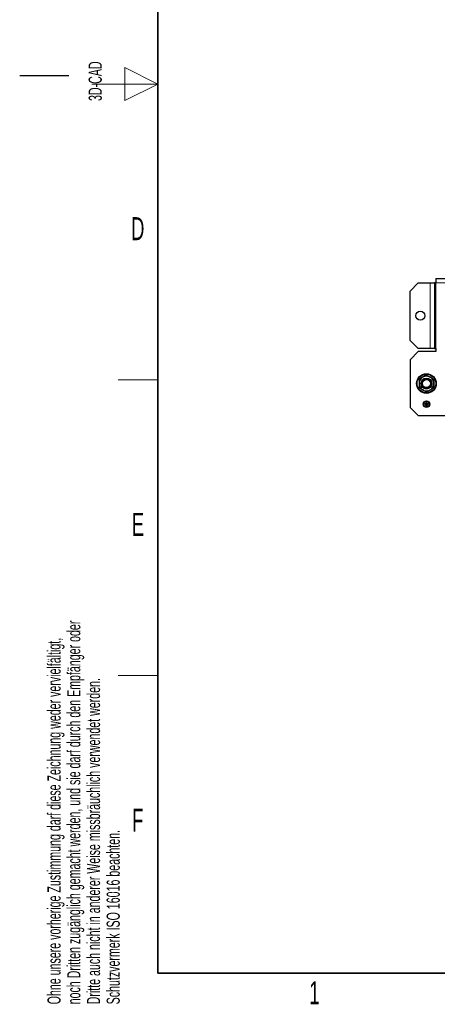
# Model space of a CAD drawing. Header units: millimetres. Extents: x 5 to 418, y 2 to 292.
# Tile 1 of 40: x 5 to 69, y 7 to 157. Entities that reach past the tile are written whole.
import ezdxf

# ---------------------------------------------------------------- set-up
doc = ezdxf.new("R2010")
doc.units = ezdxf.units.MM
doc.layers.add('SLD-0', color=7, linetype='Continuous')
doc.styles.add('SLDTEXTSTYLE0', font='TXT', dxfattribs={"width": 0.605})

msp = doc.modelspace()

# ---------------------------------------------------------------- linework, layer by layer
at = {"color": 7, "linetype": 'Continuous', "lineweight": 25}
for p, q in [((65.6487, 117.0013), (64.3987, 115.7513)), ((65.6487, 117.0013), (67.4612, 117.0013)), ((67.4612, 117.0013), (68.1487, 117.0013)), ((68.1487, 117.0013), (68.1487, 107.0013)), ((68.3362, 117.0013), (68.1487, 117.0013)), ((68.3362, 117.6888), (70.0737, 117.6888)), ((68.3362, 117.6888), (68.3362, 117.0013)), ((64.3987, 108.2513), (64.3987, 115.7513)), ((64.3987, 108.2513), (65.6487, 107.0013)), ((65.6487, 106.5638), (64.3987, 105.3138)), ((67.4612, 107.0013), (65.6487, 107.0013)), ((68.3362, 106.5638), (65.6487, 106.5638)), ((68.1487, 107.0013), (67.4612, 107.0013)), ((68.1487, 107.0013), (68.3362, 107.0013)), ((68.3362, 107.0013), (68.3362, 106.5638)), ((64.3987, 105.3138), (64.3987, 98.0638)), ((66.8677, 98.6889), (66.8682, 98.9389)), ((66.8682, 98.9389), (66.9307, 98.9388)), ((66.9307, 98.9388), (66.9302, 98.6888)), ((64.3987, 98.0638), (65.6487, 96.8138)), ((66.5864, 98.6269), (66.5865, 98.6894)), ((67.2114, 98.6258), (66.5864, 98.6269)), ((66.5865, 98.6894), (66.8677, 98.6889)), ((66.6798, 98.4392), (66.6799, 98.5017)), ((67.1173, 98.4384), (66.6798, 98.4392)), ((66.6799, 98.5017), (67.1174, 98.5009)), ((66.742, 98.2516), (66.7421, 98.3141)), ((67.0545, 98.2511), (66.742, 98.2516)), ((66.7421, 98.3141), (67.0546, 98.3136)), ((66.9302, 98.6888), (67.2115, 98.6883)), ((67.0546, 98.3136), (67.0545, 98.2511)), ((67.1174, 98.5009), (67.1173, 98.4384)), ((67.2115, 98.6883), (67.2114, 98.6258)), ((65.6487, 96.8138), (70.0112, 96.8138))]:
    msp.add_line(p, q, dxfattribs=at)
at = {"color": 7, "linetype": 'Continuous', "lineweight": 18}
for p, q in [((67.4612, 117.0013), (67.4612, 107.0013)), ((68.3362, 117.0013), (68.3362, 107.0013)), ((68.3362, 117.0013), (70.0112, 117.0013))]:
    msp.add_line(p, q, dxfattribs=at)
at = {"color": 7, "linetype": 'Continuous', "lineweight": 25}
for centre, radius in [((65.9612, 112.0013), 0.6875), ((66.8987, 101.6888), 1.5), ((66.8987, 101.6888), 1.4219), ((66.8987, 101.6888), 0.8367), ((66.8987, 101.6888), 0.75), ((66.8987, 101.6888), 0.6158), ((66.8987, 98.5638), 0.5), ((66.8987, 98.5638), 0.4688)]:
    msp.add_circle(centre, radius, dxfattribs=at)
for start, end in [(120, 180), (60, 120), (0, 60), (180, 240), (240, 300), (300, 0)]:
    msp.add_arc((66.8987, 101.6888), 1.125, start, end, dxfattribs=at)
for points, knots in [([(66.3362, 102.6631), (66.3229, 102.6554), (66.2219, 102.5971), (66.0316, 102.4872), (65.8602, 102.3883), (65.7737, 102.3383)], [0, 0, 0, 0, 0.07009003, 0.53078443, 1, 1, 1, 1]), ([(65.7737, 102.3383), (65.7737, 102.1751), (65.7737, 101.9609), (65.7737, 101.7412), (65.7737, 101.6888)], [0, 0, 0, 0, 0.76189818, 1, 1, 1, 1]), ([(66.8987, 102.9879), (66.8074, 102.9351), (66.623, 102.8287), (66.4324, 102.7186), (66.3362, 102.6631)], [0, 0, 0, 0, 0.49545796, 1, 1, 1, 1]), ([(66.8987, 102.9879), (66.9901, 102.9351), (67.1745, 102.8287), (67.3651, 102.7186), (67.4612, 102.6631)], [0, 0, 0, 0, 0.49545796, 1, 1, 1, 1]), ([(67.4612, 102.6631), (67.4746, 102.6554), (67.5756, 102.5971), (67.7659, 102.4872), (67.9373, 102.3883), (68.0237, 102.3383)], [0, 0, 0, 0, 0.07009003, 0.53078443, 1, 1, 1, 1]), ([(68.0237, 102.3383), (68.0237, 102.1751), (68.0237, 101.9609), (68.0237, 101.7412), (68.0237, 101.6888)], [0, 0, 0, 0, 0.76189818, 1, 1, 1, 1]), ([(65.7737, 101.6888), (65.7737, 101.5171), (65.7737, 101.2971), (65.7737, 101.0856), (65.7737, 101.0393)], [0, 0, 0, 0, 0.781047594, 1, 1, 1, 1]), ([(66.3362, 100.7145), (66.3229, 100.7222), (66.2219, 100.7805), (66.0316, 100.8904), (65.8602, 100.9894), (65.7737, 101.0393)], [0, 0, 0, 0, 0.070090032, 0.530784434, 1, 1, 1, 1]), ([(66.8987, 100.3898), (66.8074, 100.4425), (66.623, 100.549), (66.4324, 100.659), (66.3362, 100.7145)], [0, 0, 0, 0, 0.49545796, 1, 1, 1, 1]), ([(66.8987, 100.3898), (66.9901, 100.4425), (67.1745, 100.549), (67.3651, 100.659), (67.4612, 100.7145)], [0, 0, 0, 0, 0.49545796, 1, 1, 1, 1]), ([(67.4612, 100.7145), (67.4746, 100.7222), (67.5756, 100.7805), (67.7659, 100.8904), (67.9373, 100.9894), (68.0237, 101.0393)], [0, 0, 0, 0, 0.07009003, 0.53078443, 1, 1, 1, 1]), ([(68.0237, 101.6888), (68.0237, 101.5171), (68.0237, 101.2971), (68.0237, 101.0856), (68.0237, 101.0393)], [0, 0, 0, 0, 0.78104759, 1, 1, 1, 1])]:
    msp.add_open_spline(points, degree=3, knots=knots, dxfattribs=at)
at = {"layer": 'SLD-0', "lineweight": 35}
for p, q in [((26, 282.5), (26, 12)), ((26, 12), (408, 12))]:
    msp.add_line(p, q, dxfattribs=at)
at = {"layer": 'SLD-0'}
msp.add_line((12.5, 148.5), (5, 148.5), dxfattribs=at)
at = {"layer": 'SLD-0', "color": 7, "linetype": 'Continuous', "lineweight": 18}
for p, q in [((26, 147.25), (21, 149.75)), ((21, 149.75), (21, 144.75)), ((16, 147.25), (26, 147.25)), ((21, 144.75), (26, 147.25))]:
    msp.add_line(p, q, dxfattribs=at)
at = {"layer": 'SLD-0', "lineweight": 18}
for p, q in [((20, 102.25), (26, 102.25)), ((20, 57.25), (26, 57.25))]:
    msp.add_line(p, q, dxfattribs=at)

# ---------------------------------------------------------------- texts
at = {"layer": 'SLD-0', "char_height": 2, "attachment_point": 1, "rotation": 90, "style": 'SLDTEXTSTYLE0'}
for s, insert in [('3D-CAD', (15.4939, 144.6806)), ('noch Dritten zugänglich gemacht werden, und sie darf durch den Empfänger oder', (12.2299, 7.2381)), ('Ohne unsere vorherige Zustimmung darf diese Zeichnung weder vervielfältigt,', (9.2299, 7.2381)), ('Dritte auch nicht in anderer Weise missbräuchlich verwendet werden.', (15.2299, 7.2381)), ('Schutzvermerk ISO 16016 beachten.', (18.2299, 7.2381))]:
    msp.add_mtext(s, dxfattribs=dict(at, insert=insert))
at = {"layer": 'SLD-0', "char_height": 3.5, "attachment_point": 2, "style": 'SLDTEXTSTYLE0'}
for s, insert in [('D', (22.9597, 127.0011)), ('E', (22.9816, 82.0011)), ('F', (22.9536, 37.0011)), ('1', (49.8527, 10.743))]:
    msp.add_mtext(s, dxfattribs=dict(at, insert=insert))

doc.saveas('drawing.dxf')
